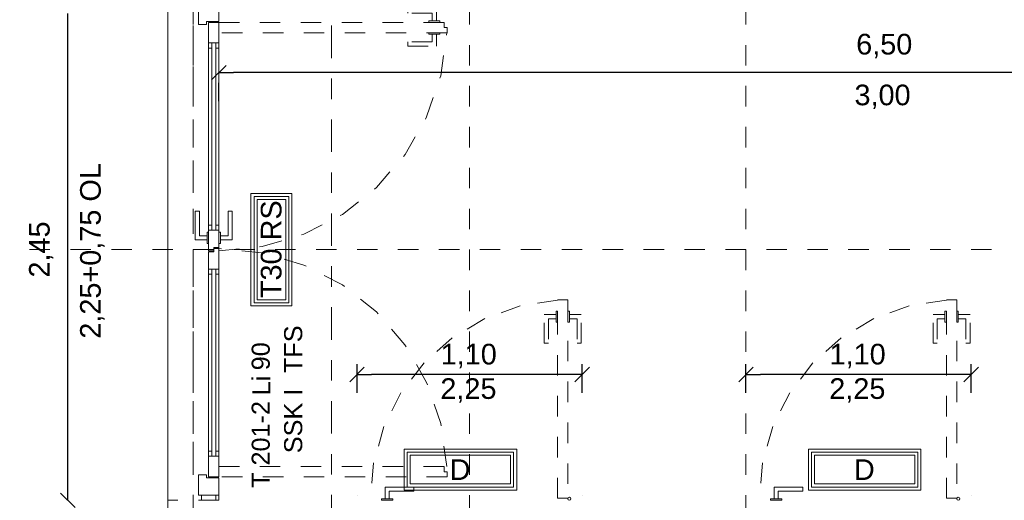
# Model space of a CAD drawing. Header units: metres. Extents: x -45.2 to 14.3, y -31.8 to 10.2.
# Tile 71 of 141: x -23.8 to -19, y -16.1 to -13.7. Entities that reach past the tile are written whole.
import ezdxf

# ---------------------------------------------------------------- set-up
doc = ezdxf.new("R2010")
doc.units = ezdxf.units.M
doc.header["$LTSCALE"] = 0.05
for name, pattern in [('Achsen 01', [5.291531, 3.175, -1.058062, 0.352704, -0.705764]), ('gestrichelt - 01', [2, 1, -1]), ('ISO-07 Punktiert', [0.889, 0.127, -0.762]), ('Raster 01', [2, 1, -1]), ('VW-01 Strichlinie kurz', [2, 1, -1])]:
    doc.linetypes.add(name, pattern=pattern)
doc.layers.get('0').update_dxf_attribs({"lineweight": 25})
for name, color, linetype, lineweight in [('013_Beton und Stahlbetonarbeiten-000 Unterzüge', 7, 'ISO-07 Punktiert', 13), ('027_Tischlerarbeiten-340 Innentüren', 7, 'Continuous', 9), ('031_Metallbauarbeiten-340 Innentüren _ Elemente', 7, 'Continuous', 9), ('AV1-Brandschutzkonzept-Brandschutzkonzept', 7, 'Continuous', 5), ('AV1-Einrichtung Bemaßung', 7, 'Continuous', 9), ('AV1-Schnitt Achsen', 7, 'Achsen 01', 18), ('Keine', 7, 'Continuous', 9)]:
    doc.layers.add(name, color=color, linetype=linetype, lineweight=lineweight)
doc.layers.add('AV1-Achsen', color=1, linetype='Achsen 01', lineweight=18, true_color=0xff0000)
doc.layers.add('AV1-Raster', color=7, linetype='Raster 01', lineweight=9, true_color=0xa6a6a6)
doc.styles.add('Arial', font='arial.ttf')

msp = doc.modelspace()

# ---------------------------------------------------------------- linework, layer by layer
at = {"color": 0, "linetype": 'Continuous', "lineweight": 15}
for p, q in [((-22.8604, -14.0204), (-22.7896, -13.9497)), ((-22.1854, -15.4954), (-22.1146, -15.4246)), ((-21.0146, -15.4246), (-21.0854, -15.4954)), ((-20.2854, -15.4954), (-20.2146, -15.4246)), ((-19.1146, -15.4246), (-19.1854, -15.4954)), ((-23.5275, -16.1104), (-23.5982, -16.0396))]:
    msp.add_line(p, q, dxfattribs=at)
at = {"color": 0, "linetype": 'ByBlock', "lineweight": -2}
for p, q in [((-22.825, -13.985), (-22.7543, -13.985)), ((-22.15, -15.46), (-22.0793, -15.46)), ((-21.05, -15.46), (-21.1207, -15.46)), ((-20.25, -15.46), (-20.1793, -15.46)), ((-19.15, -15.46), (-19.2207, -15.46)), ((-23.5629, -16.075), (-23.5629, -16.0043))]:
    msp.add_line(p, q, dxfattribs=at)
at = {"layer": '013_Beton und Stahlbetonarbeiten-000 Unterzüge', "linetype": 'VW-01 Strichlinie kurz'}
msp.add_lwpolyline([(-23.075, -16.075), (-23.075, -13.625), (-22.825, -13.625), (-22.825, -16.075)], close=True, dxfattribs=at)
at = {"layer": '027_Tischlerarbeiten-340 Innentüren', "color": 253, "linetype": 'gestrichelt - 01', "lineweight": 9, "true_color": 0xa6a6a6}
for points in [[(-21.1699, -15.0967), (-21.3522, -15.125), (-21.5258, -15.1872), (-21.6846, -15.281), (-21.8228, -15.4032), (-21.9354, -15.5492), (-22.0185, -15.7139), (-22.0689, -15.8913), (-22.085, -16.075)], [(-19.2699, -15.0967), (-19.4522, -15.125), (-19.6258, -15.1872), (-19.7846, -15.281), (-19.9228, -15.4032), (-20.0354, -15.5492), (-20.1185, -15.7139), (-20.1689, -15.8913), (-20.185, -16.075)]]:
    msp.add_lwpolyline(points, dxfattribs=at)
for points in [[(-21.17, -16.065), (-21.17, -15.095), (-21.12, -15.095), (-21.12, -16.065)], [(-19.27, -16.065), (-19.27, -15.095), (-19.22, -15.095), (-19.22, -16.065)], [(-21.1775, -15.15), (-21.17, -15.15), (-21.17, -15.205), (-21.1775, -15.205)], [(-21.12, -15.15), (-21.1125, -15.15), (-21.1125, -15.205), (-21.12, -15.205)], [(-19.2775, -15.15), (-19.27, -15.15), (-19.27, -15.205), (-19.2775, -15.205)], [(-19.22, -15.15), (-19.2125, -15.15), (-19.2125, -15.205), (-19.22, -15.205)], [(-21.1775, -15.1675), (-21.1775, -15.1875), (-21.215, -15.1875), (-21.215, -15.3075), (-21.235, -15.3075), (-21.235, -15.1675)], [(-21.1125, -15.1675), (-21.1125, -15.1875), (-21.075, -15.1875), (-21.075, -15.3075), (-21.055, -15.3075), (-21.055, -15.1675)], [(-19.2775, -15.1675), (-19.2775, -15.1875), (-19.315, -15.1875), (-19.315, -15.3075), (-19.335, -15.3075), (-19.335, -15.1675)], [(-19.2125, -15.1675), (-19.2125, -15.1875), (-19.175, -15.1875), (-19.175, -15.3075), (-19.155, -15.3075), (-19.155, -15.1675)]]:
    msp.add_lwpolyline(points, close=True, dxfattribs=at)
at = {"layer": '027_Tischlerarbeiten-340 Innentüren'}
for points in [[(-22.0125, -16.0675), (-21.9925, -16.0675), (-21.9925, -16.03), (-21.8725, -16.03), (-21.8725, -16.01), (-22.0125, -16.01)], [(-20.1125, -16.0675), (-20.0925, -16.0675), (-20.0925, -16.03), (-19.9725, -16.03), (-19.9725, -16.01), (-20.1125, -16.01)], [(-21.1125, -16.06), (-21.1072, -16.0622), (-21.105, -16.0675), (-21.1072, -16.0728), (-21.1125, -16.075), (-21.1178, -16.0728), (-21.12, -16.0675), (-21.1178, -16.0622)], [(-19.2125, -16.06), (-19.2072, -16.0622), (-19.205, -16.0675), (-19.2072, -16.0728), (-19.2125, -16.075), (-19.2178, -16.0728), (-19.22, -16.0675), (-19.2178, -16.0622)], [(-22.03, -16.075), (-22.03, -16.0675), (-21.975, -16.0675), (-21.975, -16.075)], [(-20.13, -16.075), (-20.13, -16.0675), (-20.075, -16.0675), (-20.075, -16.075)]]:
    msp.add_lwpolyline(points, close=True, dxfattribs=at)
at = {"layer": '031_Metallbauarbeiten-340 Innentüren _ Elemente'}
for points in [[(-22.885, -13.735), (-22.825, -13.735), (-22.825, -13.65), (-22.925, -13.65), (-22.925, -13.75), (-22.885, -13.75)], [(-22.825, -13.74), (-22.875, -13.74), (-22.875, -13.865), (-22.86, -13.865), (-22.86, -13.84), (-22.84, -13.84), (-22.84, -13.865), (-22.825, -13.865)], [(-22.86, -13.84), (-22.84, -13.84), (-22.84, -14.755), (-22.86, -14.755)], [(-22.8825, -14.8025), (-22.8825, -14.7825), (-22.92, -14.7825), (-22.92, -14.6625), (-22.94, -14.6625), (-22.94, -14.8025)], [(-22.8175, -14.8025), (-22.8175, -14.7825), (-22.78, -14.7825), (-22.78, -14.6625), (-22.76, -14.6625), (-22.76, -14.8025)], [(-22.8825, -14.765), (-22.875, -14.765), (-22.875, -14.82), (-22.8825, -14.82)], [(-22.825, -14.84), (-22.825, -14.73), (-22.84, -14.73), (-22.84, -14.755), (-22.86, -14.755), (-22.86, -14.73), (-22.875, -14.73), (-22.875, -14.855), (-22.85, -14.855), (-22.85, -14.84)], [(-22.825, -14.765), (-22.8175, -14.765), (-22.8175, -14.82), (-22.825, -14.82)], [(-22.875, -14.86), (-22.875, -14.97), (-22.86, -14.97), (-22.86, -14.945), (-22.84, -14.945), (-22.84, -14.97), (-22.825, -14.97), (-22.825, -14.845), (-22.85, -14.845), (-22.85, -14.86)], [(-22.86, -14.945), (-22.84, -14.945), (-22.84, -15.86), (-22.86, -15.86)], [(-22.825, -15.96), (-22.875, -15.96), (-22.875, -15.835), (-22.86, -15.835), (-22.86, -15.86), (-22.84, -15.86), (-22.84, -15.835), (-22.825, -15.835)], [(-22.885, -15.965), (-22.825, -15.965), (-22.825, -16.05), (-22.925, -16.05), (-22.925, -15.95), (-22.885, -15.95)], [(-22.91, -16.05), (-22.84, -16.05), (-22.84, -16.075), (-22.91, -16.075)]]:
    msp.add_lwpolyline(points, close=True, dxfattribs=at)
at = {"layer": '031_Metallbauarbeiten-340 Innentüren _ Elemente', "color": 253, "linetype": 'gestrichelt - 01', "lineweight": 9, "true_color": 0xa6a6a6}
for points in [[(-21.7625, -13.7325), (-21.7825, -13.7325), (-21.7825, -13.695), (-21.9025, -13.695), (-21.9025, -13.675), (-21.7625, -13.675)], [(-21.725, -13.765), (-21.71, -13.765), (-21.71, -13.79), (-22.825, -13.79), (-22.825, -13.74), (-21.725, -13.74)], [(-21.8, -13.74), (-21.8, -13.7325), (-21.745, -13.7325), (-21.745, -13.74)], [(-21.7625, -13.7975), (-21.7825, -13.7975), (-21.7825, -13.835), (-21.9025, -13.835), (-21.9025, -13.855), (-21.7625, -13.855)], [(-21.8, -13.7975), (-21.8, -13.79), (-21.745, -13.79), (-21.745, -13.7975)], [(-21.725, -15.935), (-21.71, -15.935), (-21.71, -15.96), (-22.825, -15.96), (-22.825, -15.91), (-21.725, -15.91)]]:
    msp.add_lwpolyline(points, close=True, dxfattribs=at)
for points in [[(-22.825, -14.855), (-22.6136, -14.8348), (-22.4099, -14.7748), (-22.2212, -14.6774), (-22.0544, -14.5459), (-21.9156, -14.3852), (-21.8098, -14.2011), (-21.7408, -14.0002), (-21.7111, -13.7899)], [(-21.7112, -15.9094), (-21.7409, -15.6992), (-21.81, -15.4985), (-21.9159, -15.3145), (-22.0547, -15.1539), (-22.2214, -15.0225), (-22.41, -14.9251), (-22.6137, -14.8652), (-22.825, -14.845)]]:
    msp.add_lwpolyline(points, dxfattribs=at)
at = {"layer": '031_Metallbauarbeiten-340 Innentüren _ Elemente', "color": 253, "true_color": 0xa6a6a6}
for points in [[(-22.875, -13.84), (-22.825, -13.84), (-22.825, -14.755), (-22.875, -14.755)], [(-22.875, -14.945), (-22.825, -14.945), (-22.825, -15.86), (-22.875, -15.86)]]:
    msp.add_lwpolyline(points, close=True, dxfattribs=at)
at = {"layer": 'AV1-Achsen'}
msp.add_line((-22.95, -26.5), (-22.95, 4.9), dxfattribs=at)
at = {"layer": 'AV1-Brandschutzkonzept-Brandschutzkonzept', "color": 7, "linetype": 'Continuous'}
for points in [[(-22.6681, -14.575), (-22.4681, -14.575), (-22.4681, -15.125), (-22.6681, -15.125)], [(-21.92, -16.025), (-21.92, -15.825), (-21.37, -15.825), (-21.37, -16.025)], [(-19.945, -16.025), (-19.945, -15.825), (-19.395, -15.825), (-19.395, -16.025)]]:
    msp.add_lwpolyline(points, close=True, dxfattribs=at)
at = {"layer": 'AV1-Brandschutzkonzept-Brandschutzkonzept', "color": 12, "linetype": 'Continuous', "true_color": 0xdd0000}
for points in [[(-22.6531, -14.59), (-22.6531, -15.11), (-22.4831, -15.11), (-22.4831, -14.59)], [(-22.4981, -15.095), (-22.6381, -15.095), (-22.6381, -14.605), (-22.4981, -14.605)], [(-21.905, -16.01), (-21.385, -16.01), (-21.385, -15.84), (-21.905, -15.84)], [(-21.4, -15.855), (-21.4, -15.995), (-21.89, -15.995), (-21.89, -15.855)], [(-19.93, -16.01), (-19.41, -16.01), (-19.41, -15.84), (-19.93, -15.84)], [(-19.425, -15.855), (-19.425, -15.995), (-19.915, -15.995), (-19.915, -15.855)]]:
    msp.add_lwpolyline(points, close=True, dxfattribs=at)
at = {"layer": 'AV1-Einrichtung Bemaßung', "color": 0, "lineweight": -2}
for p, q in [((-23.5629, -16.0043), (-23.5629, -13.6957)), ((-16.3957, -13.985), (-22.7543, -13.985)), ((-22.825, -14.125), (-22.825, -14.035)), ((-22.15, -15.55), (-22.15, -15.41)), ((-21.05, -15.55), (-21.05, -15.41)), ((-20.25, -15.55), (-20.25, -15.41)), ((-19.15, -15.55), (-19.15, -15.41)), ((-21.1207, -15.46), (-22.0793, -15.46)), ((-19.2207, -15.46), (-20.1793, -15.46))]:
    msp.add_line(p, q, dxfattribs=at)
at = {"layer": 'AV1-Raster'}
for p, q in [((-22.95, -22.95), (-22.95, 1.35)), ((-21.6, -22.95), (-21.6, 1.35)), ((-20.25, -22.95), (-20.25, 1.35)), ((1.35, -14.85), (-40.5, -14.85))]:
    msp.add_line(p, q, dxfattribs=at)
at = {"layer": 'AV1-Schnitt Achsen'}
msp.add_line((-22.275, -26.3), (-22.275, 4.7), dxfattribs=at)
at = {"layer": 'Defpoints', "color": 0, "lineweight": 0}
for p, q in [((-22.825, -13.985), (-22.825, -13.985)), ((-22.15, -15.46), (-22.15, -15.46)), ((-20.25, -15.46), (-20.25, -15.46)), ((-22.15, -16.05), (-22.15, -16.05)), ((-21.05, -16.05), (-21.05, -16.05)), ((-20.25, -16.05), (-20.25, -16.05)), ((-19.15, -16.05), (-19.15, -16.05))]:
    msp.add_line(p, q, dxfattribs=at)
at = {"layer": 'Keine', "color": 8, "linetype": 'Continuous', "lineweight": 13, "true_color": 0x808080}
msp.add_lwpolyline([(-39.025, -5.525), (-23.075, -5.525), (-23.075, -21.475), (-39.025, -21.475)], close=True, dxfattribs=at)

# ---------------------------------------------------------------- texts
at = {"layer": '031_Metallbauarbeiten-340 Innentüren _ Elemente', "color": 7, "char_height": 0.08826, "attachment_point": 7, "rotation": 90, "style": 'Arial'}
for s, insert in [('TFS', (-22.4166, -15.4531)), ('SSK I', (-22.4166, -15.8449))]:
    msp.add_mtext(s, dxfattribs=dict(at, insert=insert))
at = {"layer": '031_Metallbauarbeiten-340 Innentüren _ Elemente', "char_height": 0.08826, "attachment_point": 7, "rotation": 90, "style": 'Arial'}
for s, insert in [('90', (-22.5752, -15.4396)), ('Li', (-22.5737, -15.562)), ('T 201-2', (-22.5752, -16.0146))]:
    msp.add_mtext(s, dxfattribs=dict(at, insert=insert))
at = {"layer": 'AV1-Brandschutzkonzept-Brandschutzkonzept', "color": 12, "true_color": 0xdd0000, "insert": (-22.5177, -15.0868), "char_height": 0.10087, "attachment_point": 7, "rotation": 90, "style": 'Arial'}
msp.add_mtext('T30 RS', dxfattribs=at)
at = {"layer": 'AV1-Brandschutzkonzept-Brandschutzkonzept', "color": 12, "true_color": 0xdd0000, "char_height": 0.1009, "attachment_point": 7, "style": 'Arial'}
for insert in [(-21.6976, -15.9754), (-19.7226, -15.9754)]:
    msp.add_mtext('D', dxfattribs=dict(at, insert=insert))
at = {"layer": 'AV1-Einrichtung Bemaßung', "color": 0, "char_height": 0.10087, "attachment_point": 7, "style": 'Arial'}
for s, insert in [('6,50', (-19.7114, -13.9149)), ('1,10', (-21.7414, -15.4298)), ('1,10', (-19.8414, -15.4298))]:
    msp.add_mtext(s, dxfattribs=dict(at, insert=insert))
at = {"layer": 'AV1-Einrichtung Bemaßung', "char_height": 0.10087, "attachment_point": 7, "style": 'Arial'}
for s, insert in [('3,00', (-19.7197, -14.1631)), ('2,25', (-21.7429, -15.5981)), ('2,25', (-19.8429, -15.5981))]:
    msp.add_mtext(s, dxfattribs=dict(at, insert=insert))
at = {"layer": 'AV1-Einrichtung Bemaßung', "insert": (-23.3834, -15.2851), "char_height": 0.100872, "attachment_point": 7, "rotation": 90, "style": 'Arial'}
msp.add_mtext('2,25+0,75 OL', dxfattribs=at)
at = {"layer": 'AV1-Einrichtung Bemaßung', "color": 0, "insert": (-23.633, -14.9864), "char_height": 0.10087, "attachment_point": 7, "rotation": 90, "style": 'Arial'}
msp.add_mtext('2,45', dxfattribs=at)

doc.saveas('drawing.dxf')
